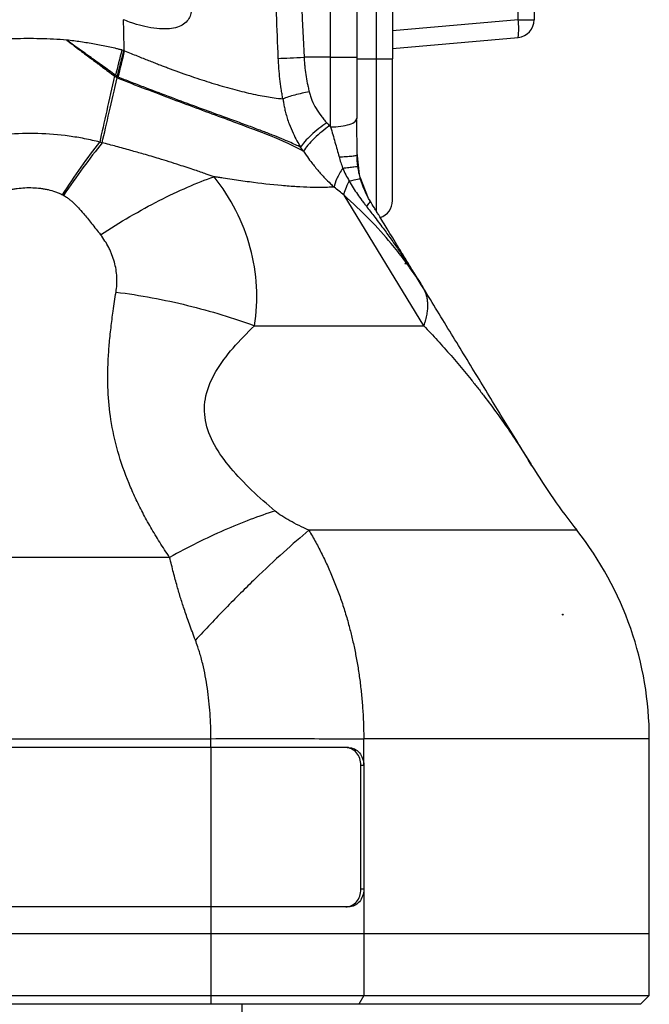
# Model space of a CAD drawing. Header units: millimetres. Extents: x 13 to 546, y 13 to 419.
# Tile 5 of 20: x 220 to 256, y 167 to 222. Entities that reach past the tile are written whole.
import ezdxf

# ---------------------------------------------------------------- set-up
doc = ezdxf.new("R2010")
doc.units = ezdxf.units.MM
doc.header["$LTSCALE"] = 2
doc.linetypes.add('SLD-Solid', pattern=[0])
doc.layers.add('DIMENSIONS', color=140, linetype='SLD-Solid', lineweight=25)
doc.styles.add('SLDTEXTSTYLE0', font='VERDANA.TTF')
doc.dimstyles.new('SLDDIMSTYLE0', dxfattribs={"dimtxt": 4.316016, "dimasz": 6.604, "dimexe": 0, "dimexo": 0.0625, "dimgap": 1.079004, "dimtad": 0, "dimtih": 1, "dimtoh": 1, "dimrnd": 1e-09, "dimzin": 12, "dimdsep": 46, "dimtxsty": 'SLDTEXTSTYLE0', "dimsah": 1, "dimcen": 0.09, "dimadec": 0, "dimazin": 3, "dimtfac": 1, "dimtofl": 0, "dimtmove": 0, "dimatfit": 3, "dimfxl": 0, "dimfrac": 2, "dimtolj": 1, "dimtzin": 12, "dimarcsym": 0})
doc.dimstyles.new('SLDDIMSTYLE1', dxfattribs={"dimtxt": 4.316016, "dimasz": 6.604, "dimexe": 0, "dimexo": 0.0625, "dimgap": 1.079004, "dimtad": 0, "dimtih": 1, "dimtoh": 1, "dimrnd": 1e-09, "dimzin": 4, "dimdsep": 46, "dimtxsty": 'SLDTEXTSTYLE0', "dimsah": 1, "dimcen": 0.09, "dimadec": 0, "dimazin": 1, "dimtfac": 1, "dimtofl": 0, "dimtmove": 0, "dimatfit": 3, "dimfxl": 0, "dimfrac": 2, "dimtolj": 1, "dimtzin": 12, "dimarcsym": 0})

# ---------------------------------------------------------------- blocks, each defined once
blk = doc.blocks.new('_D_1')
at = {"layer": 'DIMENSIONS'}
for p, q in [((250.339, 351.358), (169.059, 351.358)), ((175.409, 351.358), (175.409, 284.755)), ((168.996, 276.929), (167.547, 276.929)), ((167.547, 276.929), (167.547, 270.07)), ((181.822, 276.929), (183.271, 276.929)), ((183.271, 276.929), (183.271, 270.07)), ((167.547, 270.07), (168.996, 270.07)), ((183.271, 270.07), (181.822, 270.07)), ((175.409, 166.564), (175.409, 269.103)), ((183.567, 166.564), (169.059, 166.564))]:
    blk.add_line(p, q, dxfattribs=at)
for points in [[(175.409, 351.358), (174.393, 344.754), (176.425, 344.754)], [(175.409, 166.564), (176.425, 173.168), (174.393, 173.168)]]:
    blk.add_solid(points, dxfattribs=at)
at = {"layer": 'DIMENSIONS', "char_height": 4.2333, "attachment_point": 1, "style": 'SLDTEXTSTYLE0'}
for s, insert in [('184.8', (167.201, 283.272)), ('7.28', (168.996, 275.446))]:
    blk.add_mtext(s, dxfattribs=dict(at, insert=insert))
blk = doc.blocks.new('_D_2')
at = {"layer": 'DIMENSIONS'}
for p, q in [((250.339, 351.358), (146.879, 351.358)), ((153.229, 351.358), (153.229, 244.685)), ((146.817, 236.859), (145.367, 236.859)), ((145.367, 236.859), (145.367, 229.999)), ((159.642, 236.859), (161.091, 236.859)), ((161.091, 236.859), (161.091, 229.999)), ((145.367, 229.999), (146.817, 229.999)), ((161.091, 229.999), (159.642, 229.999)), ((153.229, 109.177), (153.229, 229.033)), ((212.028, 109.177), (146.879, 109.177))]:
    blk.add_line(p, q, dxfattribs=at)
for points in [[(153.229, 351.358), (152.213, 344.754), (154.245, 344.754)], [(153.229, 109.177), (154.245, 115.781), (152.213, 115.781)]]:
    blk.add_solid(points, dxfattribs=at)
at = {"layer": 'DIMENSIONS', "char_height": 4.2333, "attachment_point": 1, "style": 'SLDTEXTSTYLE0'}
for s, insert in [('242.2', (145.021, 243.202)), ('9.53', (146.817, 235.376))]:
    blk.add_mtext(s, dxfattribs=dict(at, insert=insert))
blk = doc.blocks.new('_D_4')
at = {"layer": 'DIMENSIONS'}
for p, q in [((185.607, 164.524), (185.607, 87.102)), ((255.607, 164.524), (255.607, 87.102)), ((185.607, 93.452), (209.431, 93.452)), ((215.28, 93.452), (213.83, 93.452)), ((213.83, 93.452), (213.83, 86.593)), ((228.105, 93.452), (229.554, 93.452)), ((229.554, 93.452), (229.554, 86.593)), ((255.607, 93.452), (233.953, 93.452)), ((213.83, 86.593), (215.28, 86.593)), ((229.554, 86.593), (228.105, 86.593))]:
    blk.add_line(p, q, dxfattribs=at)
for points in [[(185.607, 93.452), (192.211, 92.436), (192.211, 94.468)], [(255.607, 93.452), (249.003, 94.468), (249.003, 92.436)]]:
    blk.add_solid(points, dxfattribs=at)
at = {"layer": 'DIMENSIONS', "char_height": 4.2333, "attachment_point": 1, "style": 'SLDTEXTSTYLE0'}
for s, insert in [('70.0', (215.28, 99.795)), ('2.76', (215.28, 91.969))]:
    blk.add_mtext(s, dxfattribs=dict(at, insert=insert))

msp = doc.modelspace()

# ---------------------------------------------------------------- linework, layer by layer
for p, q in [((240.194, 219.964), (240.194, 291.164)), ((241.107, 291.164), (241.107, 219.964)), ((248.194, 222.18), (248.194, 288.947)), ((249.107, 288.947), (249.107, 222.18)), ((237.607, 220.064), (237.607, 288.558)), ((239.107, 220.064), (239.107, 288.558)), ((248.194, 222.18), (241.107, 221.56)), ((248.194, 222.18), (249.107, 222.18)), ((241.107, 220.564), (248.194, 221.184)), ((225.82, 220.473), (225.938, 220.444)), ((237.607, 220.064), (236.109, 220.064)), ((237.607, 220.064), (239.107, 220.064)), ((239.107, 219.964), (240.194, 219.964)), ((240.194, 219.964), (241.107, 219.964)), ((240.194, 211.355), (240.194, 219.964)), ((241.107, 211.961), (241.107, 219.964)), ((239.054, 216.539), (239.107, 216.628)), ((236.079, 214.761), (235.914, 214.984)), ((239.107, 214.554), (239.107, 214.819)), ((239.244, 213.444), (239.107, 214.668)), ((239.757, 212.084), (239.275, 213.286)), ((242.874, 204.892), (238.37, 212.268)), ((241.836, 208.42), (241.823, 208.42)), ((241.836, 208.42), (241.846, 208.378)), ((228.522, 191.809), (212.692, 191.809)), ((250.702, 188.596), (250.721, 188.596)), ((250.721, 188.546), (250.721, 188.596)), ((250.721, 188.596), (250.736, 188.596)), ((210.36, 181.569), (230.854, 181.569)), ((230.854, 181.064), (230.854, 181.569)), ((255.607, 170.564), (255.607, 181.59)), ((230.854, 181.064), (210.36, 181.064)), ((238.624, 181.064), (230.854, 181.064)), ((230.854, 181.064), (230.854, 172.064)), ((239.321, 173.064), (239.321, 180.064)), ((239.321, 180.064), (239.483, 180.064)), ((239.483, 180.064), (239.483, 173.064)), ((239.483, 173.064), (239.321, 173.064)), ((239.483, 173.064), (239.483, 170.564)), ((230.854, 172.064), (210.36, 172.064)), ((230.854, 172.064), (230.854, 170.564)), ((238.624, 172.064), (230.854, 172.064)), ((210.36, 170.564), (230.854, 170.564)), ((230.854, 170.564), (239.483, 170.564)), ((230.854, 170.564), (230.854, 167.064)), ((239.483, 170.564), (255.607, 170.564)), ((239.483, 170.564), (239.483, 167.064)), ((255.607, 167.064), (255.607, 170.564)), ((210.36, 167.064), (230.854, 167.064)), ((230.854, 167.064), (230.854, 166.564)), ((230.854, 167.064), (239.483, 167.064)), ((239.483, 167.064), (239.213, 166.564)), ((239.483, 167.064), (255.607, 167.064)), ((255.107, 166.564), (255.607, 167.064)), ((230.854, 166.564), (210.36, 166.564)), ((239.213, 166.564), (230.854, 166.564)), ((232.607, 164.064), (232.607, 166.564)), ((255.107, 166.564), (239.213, 166.564))]:
    msp.add_line(p, q)
at = {"flags": 128}
msp.add_lwpolyline([(239.483, 180.064), (239.483, 180.904), (239.483, 181.563)], dxfattribs=at)
for centre, radius, start, end in [((245.311, 221.682), 2.926, 350.1973, 9.8027), ((248.107, 222.18), 1, 275, 0), ((240.107, 211.961), 1, 287.9953, 0), ((280.552, 216.274), 37, 211.4159, 218.3044), ((236.607, 181.564), 19, 359.9984, 38.304)]:
    msp.add_arc(centre, radius, start, end)
for points, knots in [([(234.658, 219.995), (234.623, 220.832), (234.554, 222.48), (234.465, 224.911), (234.388, 227.26), (234.323, 229.528), (234.27, 231.714), (234.227, 233.818), (234.193, 235.841), (234.139, 240.14), (234.128, 246.728), (234.268, 255.632), (234.564, 264.53), (234.943, 271.981), (235.324, 277.916), (235.608, 281.853), (235.964, 286.258), (236.229, 289.217), (236.407, 291.202)], [0, 0, 0, 0, 0.0352703, 0.0693924, 0.1023658, 0.1341906, 0.1648665, 0.1943934, 0.2227712, 0.2499997, 0.3753488, 0.4999999, 0.6247253, 0.75, 0.813998, 0.8750001, 0.9160872, 1, 1, 1, 1]), ([(237.607, 288.558), (237.08, 282.815), (236.441, 274.238), (236.029, 265.717), (235.805, 260.049), (235.718, 257.222), (235.41, 243.108), (235.56, 231.663), (236.109, 220.064)], [0, 0, 0, 0, 0.25, 0.375, 0.375, 0.5, 0.5, 1, 1, 1, 1]), ([(225.813, 226.502), (225.92, 226.46), (226.12, 226.381), (226.416, 226.253), (226.7, 226.119), (227.271, 225.825), (228.084, 225.311), (228.889, 224.588), (229.402, 223.909), (229.641, 223.422), (229.743, 223.019), (229.759, 222.693), (229.694, 222.379), (229.518, 222.088), (229.233, 221.857), (228.84, 221.709), (228.35, 221.646), (227.765, 221.669), (227.134, 221.781), (226.622, 221.92), (226.217, 222.062), (226.016, 222.138), (225.897, 222.183)], [0, 0, 0, 0, 0.033612, 0.062516, 0.09401, 0.125034, 0.249936, 0.374803, 0.441819, 0.499844, 0.532651, 0.562361, 0.594041, 0.62487, 0.661366, 0.702115, 0.749934, 0.808296, 0.874964, 0.937483, 0.962902, 1, 1, 1, 1]), ([(222.711, 221.031), (222.463, 221.048), (221.965, 221.084), (220.967, 221.119), (219.719, 221.114), (218.474, 221.037), (217.481, 220.933), (216.987, 220.861), (216.741, 220.825)], [0, 0, 0, 0, 0.125, 0.25, 0.5, 0.75, 0.875, 1, 1, 1, 1]), ([(222.711, 221.031), (222.823, 220.945), (223.045, 220.773), (223.38, 220.516), (223.716, 220.263), (224.054, 220.012), (224.335, 219.802), (224.559, 219.634), (224.784, 219.466), (225.065, 219.257), (225.29, 219.091), (225.403, 219.008)], [0, 0, 0, 0, 0.125, 0.249999, 0.375, 0.500002, 0.625001, 0.687501, 0.750001, 0.875, 1, 1, 1, 1]), ([(225.463, 219.043), (225.21, 219.227), (224.72, 219.581), (224.008, 220.093), (223.343, 220.57), (222.917, 220.881), (222.711, 221.031)], [0, 0, 0, 0, 0.277133, 0.534871, 0.775646, 1, 1, 1, 1]), ([(225.82, 220.473), (225.756, 220.489), (225.628, 220.52), (225.372, 220.581), (224.922, 220.679), (224.405, 220.782), (223.886, 220.87), (223.495, 220.929), (223.104, 220.983), (222.842, 221.015), (222.711, 221.031)], [0, 0, 0, 0, 0.0625, 0.125001, 0.250002, 0.499996, 0.624997, 0.749997, 0.874999, 1, 1, 1, 1]), ([(225.981, 220.426), (226.102, 220.376), (226.338, 220.279), (226.684, 220.138), (227.013, 220.006), (227.324, 219.883), (227.618, 219.767), (227.894, 219.66), (228.151, 219.562), (228.733, 219.342), (229.611, 219.026), (230.794, 218.634), (231.916, 218.302), (232.823, 218.072), (233.501, 217.925), (233.98, 217.835), (234.454, 217.765), (234.752, 217.727), (234.915, 217.707)], [0, 0, 0, 0, 0.037514, 0.073299, 0.10732, 0.139545, 0.169948, 0.198505, 0.225195, 0.250003, 0.379867, 0.500007, 0.628267, 0.750012, 0.8138, 0.875006, 0.931258, 1, 1, 1, 1]), ([(234.658, 219.995), (234.839, 220.004), (235.067, 220.014), (235.571, 220.038), (235.846, 220.051), (236.109, 220.064)], [0, 0, 0, 0, 0.5, 0.5, 1, 1, 1, 1]), ([(234.915, 217.707), (234.899, 217.801), (234.866, 217.989), (234.808, 218.367), (234.746, 218.843), (234.7, 219.322), (234.673, 219.706), (234.663, 219.899), (234.658, 219.995)], [0, 0, 0, 0, 0.125, 0.25, 0.5, 0.75, 0.875, 1, 1, 1, 1]), ([(236.109, 220.064), (236.115, 219.971), (236.127, 219.806), (236.156, 219.477), (236.208, 219.079), (236.274, 218.685), (236.342, 218.365), (236.378, 218.206), (236.398, 218.115)], [0, 0, 0, 0, 0.140999, 0.249998, 0.499999, 0.750001, 0.857869, 1, 1, 1, 1]), ([(239.107, 216.628), (239.107, 216.689), (239.107, 216.843), (239.107, 217.121), (239.107, 217.491), (239.107, 217.902), (239.107, 218.379), (239.107, 218.897), (239.107, 219.48), (239.107, 219.869), (239.107, 220.064)], [0, 0, 0, 0, 0.0558678, 0.1392064, 0.2500133, 0.3855666, 0.5000202, 0.6666786, 0.8333381, 1, 1, 1, 1]), ([(225.403, 219.008), (225.254, 218.333), (225.106, 217.666), (224.824, 216.403), (224.691, 215.807), (224.571, 215.271)], [0, 0, 0, 0, 0.5, 0.5, 1, 1, 1, 1]), ([(224.71, 215.233), (224.833, 215.759), (224.968, 216.342), (225.254, 217.579), (225.405, 218.232), (225.557, 218.894)], [0, 0, 0, 0, 0.5, 0.5, 1, 1, 1, 1]), ([(225.403, 219.008), (225.416, 218.998), (225.442, 218.979), (225.493, 218.942), (225.532, 218.913), (225.557, 218.894)], [0, 0, 0, 0, 0.25, 0.5, 1, 1, 1, 1]), ([(225.557, 218.894), (226.609, 218.484), (227.658, 218.082), (229.7, 217.316), (230.689, 216.952), (232.533, 216.27), (233.385, 215.954), (234.889, 215.35), (235.539, 215.062), (236.079, 214.761)], [0, 0, 0, 0, 0.25, 0.25, 0.5, 0.5, 0.75, 0.75, 1, 1, 1, 1]), ([(235.914, 214.984), (235.82, 215.029), (235.611, 215.129), (235.257, 215.286), (234.827, 215.469), (234.309, 215.676), (233.694, 215.913), (232.97, 216.184), (232.129, 216.492), (231.095, 216.869), (229.861, 217.32), (228.469, 217.838), (227.277, 218.291), (226.449, 218.609), (225.976, 218.793), (225.739, 218.885), (225.621, 218.931)], [0, 0, 0, 0, 0.034425, 0.076078, 0.125485, 0.183087, 0.249212, 0.324049, 0.407664, 0.5, 0.621518, 0.75, 0.875, 0.9375, 0.96875, 1, 1, 1, 1]), ([(236.398, 218.115), (236.135, 218.063), (235.854, 217.998), (235.335, 217.856), (235.098, 217.779), (234.915, 217.707)], [0, 0, 0, 0, 0.5, 0.5, 1, 1, 1, 1]), ([(236.398, 218.115), (236.42, 218.032), (236.464, 217.867), (236.586, 217.549), (236.779, 217.169), (237.016, 216.818), (237.223, 216.552), (237.333, 216.425), (237.389, 216.362)], [0, 0, 0, 0, 0.124979, 0.249982, 0.499988, 0.749994, 0.874997, 1, 1, 1, 1]), ([(234.915, 217.707), (234.927, 217.63), (234.951, 217.468), (235.001, 217.21), (235.068, 216.925), (235.157, 216.615), (235.292, 216.225), (235.476, 215.795), (235.695, 215.361), (235.845, 215.102), (235.914, 214.984)], [0, 0, 0, 0, 0.0791001, 0.1689306, 0.2691317, 0.3795243, 0.5000032, 0.6928522, 0.859142, 1, 1, 1, 1]), ([(237.389, 216.362), (237.243, 216.262), (237.091, 216.151), (236.793, 215.913), (236.647, 215.788), (236.38, 215.538), (236.26, 215.415), (236.057, 215.184), (235.975, 215.078), (235.914, 214.984)], [0, 0, 0, 0, 0.25, 0.25, 0.5, 0.5, 0.75, 0.75, 1, 1, 1, 1]), ([(237.607, 216.122), (237.803, 216.13), (238.197, 216.145), (238.688, 216.262), (238.998, 216.402), (239.04, 216.503), (239.054, 216.539)], [0, 0, 0, 0, 0.282462, 0.564923, 0.847385, 1, 1, 1, 1]), ([(239.106, 214.549), (239.105, 214.901), (239.103, 215.594), (239.089, 216.232), (239.082, 216.547)], [0, 0, 0, 0, 0.507008, 1, 1, 1, 1]), ([(237.55, 216.183), (237.41, 216.085), (237.263, 215.975), (236.97, 215.736), (236.824, 215.609), (236.555, 215.351), (236.432, 215.221), (236.225, 214.976), (236.141, 214.861), (236.079, 214.761)], [0, 0, 0, 0, 0.25, 0.25, 0.5, 0.5, 0.75, 0.75, 1, 1, 1, 1]), ([(237.607, 216.122), (237.692, 215.829), (237.776, 215.544), (237.937, 214.984), (238.014, 214.709), (238.086, 214.438)], [0, 0, 0, 0, 0.5, 0.5, 1, 1, 1, 1]), ([(224.571, 215.271), (224.435, 215.304), (224.149, 215.373), (223.719, 215.462), (223.279, 215.541), (222.407, 215.671), (221.086, 215.777), (219.761, 215.746), (218.884, 215.667), (218.437, 215.615), (218.001, 215.551), (217.712, 215.5), (217.576, 215.476)], [0, 0, 0, 0, 0.0597, 0.1250093, 0.1870577, 0.2500198, 0.500043, 0.7499768, 0.8126204, 0.874989, 0.9412426, 1, 1, 1, 1]), ([(231.029, 213.315), (230.883, 213.365), (230.525, 213.49), (229.873, 213.708), (228.984, 214.003), (228.017, 214.311), (227.097, 214.58), (226.29, 214.805), (225.513, 215.024), (224.974, 215.164), (224.71, 215.233)], [0, 0, 0, 0, 0.0714087, 0.1758883, 0.3168457, 0.5000083, 0.6367748, 0.7499992, 0.8773513, 1, 1, 1, 1]), ([(236.079, 214.761), (236.13, 214.683), (236.263, 214.481), (236.525, 214.119), (236.874, 213.684), (237.248, 213.272), (237.562, 212.955), (237.739, 212.789), (237.808, 212.724)], [0, 0, 0, 0, 0.103561, 0.270448, 0.499999, 0.727584, 0.894123, 1, 1, 1, 1]), ([(238.086, 214.438), (238.217, 214.441), (238.35, 214.447), (238.599, 214.461), (238.714, 214.47), (238.906, 214.491), (238.982, 214.503), (239.082, 214.528), (239.107, 214.542), (239.107, 214.554)], [0, 0, 0, 0, 0.25, 0.25, 0.5, 0.5, 0.75, 0.75, 1, 1, 1, 1]), ([(238.293, 213.798), (238.164, 213.598), (238.049, 213.394), (237.881, 213.022), (237.828, 212.856), (237.808, 212.724)], [0, 0, 0, 0, 0.5, 0.5, 1, 1, 1, 1]), ([(238.293, 213.798), (238.415, 213.813), (238.534, 213.828), (238.749, 213.853), (238.844, 213.864), (238.998, 213.88), (239.057, 213.886), (239.133, 213.891), (239.151, 213.891), (239.151, 213.889)], [0, 0, 0, 0, 0.25, 0.25, 0.5, 0.5, 0.75, 0.75, 1, 1, 1, 1]), ([(224.615, 210.036), (225.721, 210.755), (226.845, 211.41), (229.019, 212.521), (230.067, 212.976), (231.029, 213.315)], [0, 0, 0, 0, 0.5, 0.5, 1, 1, 1, 1]), ([(233.31, 204.893), (233.543, 206.359), (233.461, 207.865), (232.682, 210.742), (231.984, 212.112), (231.029, 213.314)], [0, 0, 0, 0, 0.5, 0.5, 1, 1, 1, 1]), ([(237.808, 212.724), (237.742, 212.722), (237.619, 212.717), (237.444, 212.712), (237.295, 212.708), (237.091, 212.705), (236.817, 212.704), (236.334, 212.713), (235.69, 212.743), (234.578, 212.827), (233.354, 212.966), (232.212, 213.127), (231.625, 213.217), (231.286, 213.272), (231.114, 213.3), (231.029, 213.314)], [0, 0, 0, 0, 0.040067, 0.074263, 0.102583, 0.125024, 0.188772, 0.250045, 0.374293, 0.500098, 0.749967, 0.874971, 0.937485, 0.968763, 1, 1, 1, 1]), ([(238.37, 212.268), (238.381, 212.369), (238.412, 212.49), (238.511, 212.758), (238.58, 212.905), (238.664, 213.056)], [0, 0, 0, 0, 0.5, 0.5, 1, 1, 1, 1]), ([(239.301, 213.174), (239.298, 213.185), (239.239, 213.182), (239.014, 213.14), (238.849, 213.102), (238.664, 213.056)], [0, 0, 0, 0, 0.5, 0.5, 1, 1, 1, 1]), ([(238.664, 213.056), (238.738, 212.932), (238.886, 212.683), (239.125, 212.323), (239.336, 212.026), (239.507, 211.801), (239.592, 211.69), (239.631, 211.641)], [0, 0, 0, 0, 0.250004, 0.500004, 0.749985, 0.887636, 1, 1, 1, 1]), ([(219.064, 212.436), (219.098, 212.449), (219.166, 212.473), (219.27, 212.507), (219.374, 212.537), (219.515, 212.575), (219.693, 212.614), (219.982, 212.661), (220.347, 212.696), (220.787, 212.7), (221.152, 212.671), (221.442, 212.627), (221.728, 212.57), (222.008, 212.491), (222.244, 212.4), (222.376, 212.341), (222.44, 212.309), (222.472, 212.292)], [0, 0, 0, 0, 0.031253, 0.062498, 0.093752, 0.125006, 0.187499, 0.250006, 0.374986, 0.500018, 0.625008, 0.687529, 0.750058, 0.875002, 0.937502, 0.96875, 1, 1, 1, 1]), ([(222.531, 212.26), (222.57, 212.237), (222.667, 212.181), (222.812, 212.078), (222.957, 211.96), (223.145, 211.79), (223.378, 211.553), (223.638, 211.255), (223.884, 210.957), (224.204, 210.557), (224.448, 210.248), (224.615, 210.036)], [0, 0, 0, 0, 0.042613, 0.106058, 0.170655, 0.222949, 0.352296, 0.495019, 0.610988, 0.73415, 1, 1, 1, 1]), ([(241.967, 208.326), (241.893, 208.43), (241.622, 208.814), (240.921, 209.685), (239.837, 210.921), (238.859, 211.819), (238.37, 212.268)], [0, 0, 0, 0, 0.085572, 0.315677, 0.657841, 1, 1, 1, 1]), ([(239.631, 211.641), (239.713, 211.716), (239.774, 211.783), (239.844, 211.888), (239.853, 211.926), (239.839, 211.948)], [0, 0, 0, 0, 0.5, 0.5, 1, 1, 1, 1]), ([(242.841, 207.034), (242.816, 207.074), (242.72, 207.231), (242.501, 207.59), (242.17, 208.132), (241.793, 208.749), (241.441, 209.325), (241.12, 209.852), (240.832, 210.324), (240.566, 210.758), (240.366, 211.086), (240.204, 211.35), (240.042, 211.616), (239.921, 211.815), (239.839, 211.948)], [0, 0, 0, 0, 0.029039, 0.112487, 0.249923, 0.38764, 0.50005, 0.600107, 0.700026, 0.775019, 0.850017, 0.887511, 0.925003, 1, 1, 1, 1]), ([(239.631, 211.641), (239.77, 211.463), (240.093, 211.049), (240.553, 210.431), (241.016, 209.793), (241.437, 209.192), (241.832, 208.611), (242.103, 208.2), (242.241, 207.987), (242.265, 207.949)], [0, 0, 0, 0, 0.137896, 0.322155, 0.48155, 0.644346, 0.808107, 0.966536, 1, 1, 1, 1]), ([(225.492, 206.797), (225.515, 206.937), (225.537, 207.148), (225.543, 207.359), (225.543, 207.5), (225.541, 207.569), (225.522, 207.929), (225.477, 208.214), (225.363, 208.633), (225.295, 208.84), (225.211, 209.041), (225.151, 209.175), (225.119, 209.242), (224.955, 209.563), (224.798, 209.806), (224.615, 210.036)], [0, 0, 0, 0, 0.125, 0.1875, 0.1875, 0.25, 0.25, 0.5, 0.5, 0.625, 0.6875, 0.6875, 0.75, 0.75, 1, 1, 1, 1]), ([(242.841, 207.034), (242.693, 207.272), (242.442, 207.676), (242.106, 208.136), (241.967, 208.326)], [0, 0, 0, 0, 0.587348, 1, 1, 1, 1]), ([(242.265, 207.949), (242.282, 207.924), (242.337, 207.839), (242.426, 207.7), (242.574, 207.466), (242.701, 207.262), (242.8, 207.1), (242.83, 207.051), (242.841, 207.034)], [0, 0, 0, 0, 0.077946, 0.263937, 0.442121, 0.830645, 0.94256, 1, 1, 1, 1]), ([(242.874, 204.892), (242.895, 204.951), (242.935, 205.066), (242.984, 205.232), (243.024, 205.392), (243.055, 205.544), (243.078, 205.69), (243.093, 205.83), (243.101, 205.962), (243.101, 206.089), (243.096, 206.209), (243.085, 206.322), (243.068, 206.43), (243.047, 206.532), (243.021, 206.629), (242.991, 206.72), (242.958, 206.806), (242.922, 206.886), (242.883, 206.962), (242.854, 207.01), (242.841, 207.034)], [0, 0, 0, 0, 0.068299, 0.135098, 0.200399, 0.2642, 0.326502, 0.387305, 0.446609, 0.504413, 0.560718, 0.615524, 0.668831, 0.720639, 0.770947, 0.819756, 0.867066, 0.912877, 0.957188, 1, 1, 1, 1]), ([(248.974, 196.99), (248.734, 197.385), (248.492, 197.781), (248.002, 198.582), (247.756, 198.986), (247.01, 200.207), (246.505, 201.034), (245.48, 202.712), (244.961, 203.562), (244.172, 204.853), (243.908, 205.286), (243.376, 206.157), (243.109, 206.595), (242.841, 207.034)], [0, 0, 0, 0, 0.125, 0.125, 0.25, 0.25, 0.5, 0.5, 0.75, 0.75, 0.875, 0.875, 1, 1, 1, 1]), ([(228.522, 191.809), (228.426, 191.951), (228.237, 192.233), (227.965, 192.658), (227.705, 193.081), (227.457, 193.501), (227.221, 193.919), (226.998, 194.336), (226.787, 194.75), (226.588, 195.161), (226.402, 195.571), (226.032, 196.435), (225.565, 197.762), (225.179, 199.524), (225.015, 201.25), (225.027, 202.665), (225.109, 203.849), (225.205, 204.778), (225.334, 205.77), (225.437, 206.441), (225.492, 206.797)], [0, 0, 0, 0, 0.031893, 0.063304, 0.094243, 0.124719, 0.154742, 0.184324, 0.213475, 0.242207, 0.270534, 0.298467, 0.419911, 0.537358, 0.642422, 0.75176, 0.80845, 0.870034, 0.930935, 1, 1, 1, 1]), ([(225.492, 206.797), (226.855, 206.62), (228.218, 206.367), (230.853, 205.725), (232.125, 205.337), (233.31, 204.893)], [0, 0, 0, 0, 0.5, 0.5, 1, 1, 1, 1]), ([(234.475, 194.429), (234.015, 194.814), (233.57, 195.208), (232.728, 196.015), (232.332, 196.429), (231.621, 197.279), (231.306, 197.716), (230.811, 198.613), (230.633, 199.073), (230.461, 200.005), (230.47, 200.475), (230.677, 201.406), (230.873, 201.866), (231.401, 202.765), (231.732, 203.204), (232.472, 204.062), (232.881, 204.482), (233.31, 204.893)], [0, 0, 0, 0, 0.125, 0.125, 0.25, 0.25, 0.375, 0.375, 0.5, 0.5, 0.625, 0.625, 0.75, 0.75, 0.875, 0.875, 1, 1, 1, 1]), ([(233.31, 204.893), (235.365, 204.893), (237.239, 204.893), (240.473, 204.893), (241.831, 204.893), (242.874, 204.892)], [0, 0, 0, 0, 0.5, 0.5, 1, 1, 1, 1]), ([(242.874, 204.892), (243.003, 204.757), (243.264, 204.482), (243.648, 204.065), (244.032, 203.639), (244.414, 203.204), (244.795, 202.761), (245.173, 202.31), (245.548, 201.851), (245.92, 201.384), (246.416, 200.745), (247.025, 199.928), (247.75, 198.897), (248.4, 197.917), (248.802, 197.269), (248.974, 196.99)], [0, 0, 0, 0, 0.051245, 0.103587, 0.157017, 0.211528, 0.267112, 0.323759, 0.381462, 0.440211, 0.499999, 0.623252, 0.75, 0.892587, 1, 1, 1, 1]), ([(234.475, 194.429), (233.569, 194.146), (232.597, 193.78), (230.588, 192.897), (229.551, 192.38), (228.522, 191.809)], [0, 0, 0, 0, 0.5, 0.5, 1, 1, 1, 1]), ([(236.386, 193.341), (236.001, 193.516), (235.636, 193.695), (234.985, 194.058), (234.697, 194.243), (234.475, 194.429)], [0, 0, 0, 0, 0.5, 0.5, 1, 1, 1, 1]), ([(236.386, 193.341), (235.936, 192.969), (235.453, 192.552), (234.436, 191.635), (233.903, 191.135), (232.807, 190.073), (232.244, 189.51), (231.11, 188.344), (230.54, 187.742), (229.977, 187.131)], [0, 0, 0, 0, 0.25, 0.25, 0.5, 0.5, 0.75, 0.75, 1, 1, 1, 1]), ([(236.386, 193.341), (236.451, 193.23), (236.581, 193.009), (236.77, 192.669), (236.953, 192.324), (237.131, 191.974), (237.303, 191.619), (237.469, 191.259), (237.63, 190.894), (237.784, 190.524), (237.932, 190.15), (238.074, 189.772), (238.209, 189.389), (238.338, 189.003), (238.46, 188.612), (238.576, 188.218), (238.71, 187.725), (238.859, 187.123), (239.012, 186.403), (239.147, 185.657), (239.262, 184.885), (239.355, 184.087), (239.424, 183.266), (239.47, 182.422), (239.478, 181.852), (239.483, 181.563)], [0, 0, 0, 0, 0.033479, 0.066936, 0.100371, 0.133784, 0.167175, 0.200544, 0.233893, 0.267221, 0.300529, 0.333817, 0.367088, 0.400341, 0.433577, 0.466798, 0.500004, 0.557287, 0.616048, 0.676294, 0.73803, 0.801263, 0.865999, 0.932243, 1, 1, 1, 1]), ([(251.517, 193.341), (251.517, 193.341), (251.17, 193.341), (249.805, 193.341), (248.788, 193.341), (246.15, 193.341), (244.53, 193.341), (240.794, 193.341), (238.679, 193.341), (236.386, 193.341)], [0, 0, 0, 0, 0.25, 0.25, 0.5, 0.5, 0.75, 0.75, 1, 1, 1, 1]), ([(229.977, 187.131), (229.919, 187.287), (229.806, 187.588), (229.647, 188.024), (229.502, 188.431), (229.372, 188.808), (229.255, 189.156), (229.11, 189.608), (228.935, 190.204), (228.726, 190.982), (228.592, 191.523), (228.522, 191.809)], [0, 0, 0, 0, 0.098651, 0.191165, 0.277549, 0.357811, 0.431959, 0.500005, 0.646734, 0.81337, 1, 1, 1, 1]), ([(230.854, 181.569), (230.852, 181.704), (230.85, 181.942), (230.839, 182.417), (230.796, 183.232), (230.696, 184.181), (230.54, 185.112), (230.415, 185.691), (230.3, 186.139), (230.208, 186.458), (230.1, 186.785), (230.022, 187.004), (229.977, 187.131)], [0, 0, 0, 0, 0.071005, 0.125, 0.249997, 0.499999, 0.627761, 0.75, 0.8153, 0.875001, 0.92758, 1, 1, 1, 1]), ([(230.854, 181.569), (232.344, 181.571), (233.869, 181.572), (236.806, 181.57), (238.214, 181.567), (239.483, 181.563)], [0, 0, 0, 0, 0.5, 0.5, 1, 1, 1, 1]), ([(255.607, 181.564), (255.607, 181.564), (255.239, 181.564), (253.793, 181.564), (252.714, 181.564), (249.911, 181.564), (248.187, 181.564), (244.202, 181.563), (241.942, 181.563), (239.483, 181.563)], [0, 0, 0, 0, 0.25, 0.25, 0.5, 0.5, 0.75, 0.75, 1, 1, 1, 1]), ([(239.321, 180.064), (239.321, 180.196), (239.299, 180.325), (239.214, 180.568), (239.151, 180.679), (238.915, 180.955), (238.693, 181.064), (238.461, 181.064)], [0, 0, 0, 0, 0.25, 0.25, 0.5, 0.5, 1, 1, 1, 1]), ([(238.624, 181.064), (238.739, 181.064), (238.852, 181.038), (239.06, 180.938), (239.155, 180.863), (239.391, 180.587), (239.483, 180.328), (239.483, 180.064)], [0, 0, 0, 0, 0.25, 0.25, 0.5, 0.5, 1, 1, 1, 1]), ([(238.461, 172.064), (238.577, 172.064), (238.69, 172.09), (238.899, 172.19), (238.994, 172.264), (239.23, 172.541), (239.321, 172.8), (239.321, 173.064)], [0, 0, 0, 0, 0.25, 0.25, 0.5, 0.5, 1, 1, 1, 1]), ([(239.483, 173.064), (239.483, 172.932), (239.461, 172.802), (239.376, 172.56), (239.313, 172.449), (239.077, 172.172), (238.855, 172.064), (238.624, 172.064)], [0, 0, 0, 0, 0.25, 0.25, 0.5, 0.5, 1, 1, 1, 1])]:
    msp.add_open_spline(points, degree=3, knots=knots)
for points in [[(225.897, 222.183), (225.91, 221.603), (225.924, 221.024), (225.938, 220.444)], [(225.82, 220.473), (225.701, 219.994), (225.581, 219.513), (225.463, 219.043)], [(225.562, 218.974), (225.685, 219.456), (225.812, 219.951), (225.938, 220.444)], [(225.621, 218.931), (225.739, 219.421), (225.86, 219.924), (225.981, 220.426)], [(225.938, 220.444), (225.952, 220.438), (225.967, 220.432), (225.981, 220.426)], [(237.607, 216.122), (237.607, 217.384), (237.607, 218.724), (237.607, 220.064)], [(225.463, 219.043), (225.443, 219.031), (225.423, 219.02), (225.403, 219.008)], [(225.562, 218.974), (225.529, 218.997), (225.496, 219.02), (225.463, 219.043)], [(225.621, 218.931), (225.6, 218.919), (225.579, 218.906), (225.557, 218.894)], [(225.621, 218.931), (225.601, 218.945), (225.581, 218.959), (225.562, 218.974)], [(237.389, 216.362), (237.443, 216.302), (237.496, 216.242), (237.55, 216.183)], [(237.55, 216.183), (237.569, 216.163), (237.588, 216.142), (237.607, 216.122)], [(222.472, 212.292), (223.176, 213.372), (223.888, 214.382), (224.571, 215.271)], [(224.71, 215.233), (224.664, 215.246), (224.618, 215.259), (224.571, 215.271)], [(224.71, 215.233), (223.997, 214.339), (223.258, 213.329), (222.531, 212.26)], [(238.086, 214.438), (238.144, 214.222), (238.213, 214.008), (238.293, 213.798)], [(239.151, 213.889), (239.121, 214.11), (239.107, 214.332), (239.107, 214.554)], [(238.293, 213.798), (238.4, 213.55), (238.523, 213.301), (238.664, 213.056)], [(239.301, 213.174), (239.234, 213.406), (239.184, 213.645), (239.151, 213.889)], [(239.839, 211.948), (239.615, 212.316), (239.428, 212.732), (239.301, 213.174)], [(238.37, 212.268), (238.184, 212.421), (237.997, 212.574), (237.808, 212.724)], [(222.472, 212.292), (222.492, 212.282), (222.512, 212.271), (222.531, 212.26)], [(241.846, 208.378), (241.839, 208.392), (241.831, 208.406), (241.823, 208.42)], [(250.721, 188.546), (250.715, 188.563), (250.708, 188.579), (250.702, 188.596)], [(250.736, 188.596), (250.731, 188.579), (250.726, 188.563), (250.721, 188.546)]]:
    msp.add_open_spline(points, degree=3)

# ---------------------------------------------------------------- dimensions: what is measured, and where the dimension line sits
at = {"layer": 'DIMENSIONS'}
for base, p1, picture, middle in [((153.229, 351.358), (214.568, 109.177), '_D_2', (153.229, 236.859)), ((175.409, 351.358), (186.107, 166.564), '_D_1', (175.409, 276.929))]:
    dim = msp.add_linear_dim(base=base, p1=p1, p2=(252.879, 351.358), angle=90, dimstyle='SLDDIMSTYLE0', dxfattribs=at)
    dim.commit()
    dim.dimension.update_dxf_attribs({"geometry": picture, "text_midpoint": middle, "dimtype": 160})
dim = msp.add_linear_dim(base=(255.607, 93.452), p1=(185.607, 167.064), p2=(255.607, 167.064), dimstyle='SLDDIMSTYLE1', dxfattribs=at)
dim.commit()
dim.dimension.update_dxf_attribs({"geometry": '_D_4', "text_midpoint": (221.692, 93.452), "dimtype": 160})

doc.saveas('drawing.dxf')
